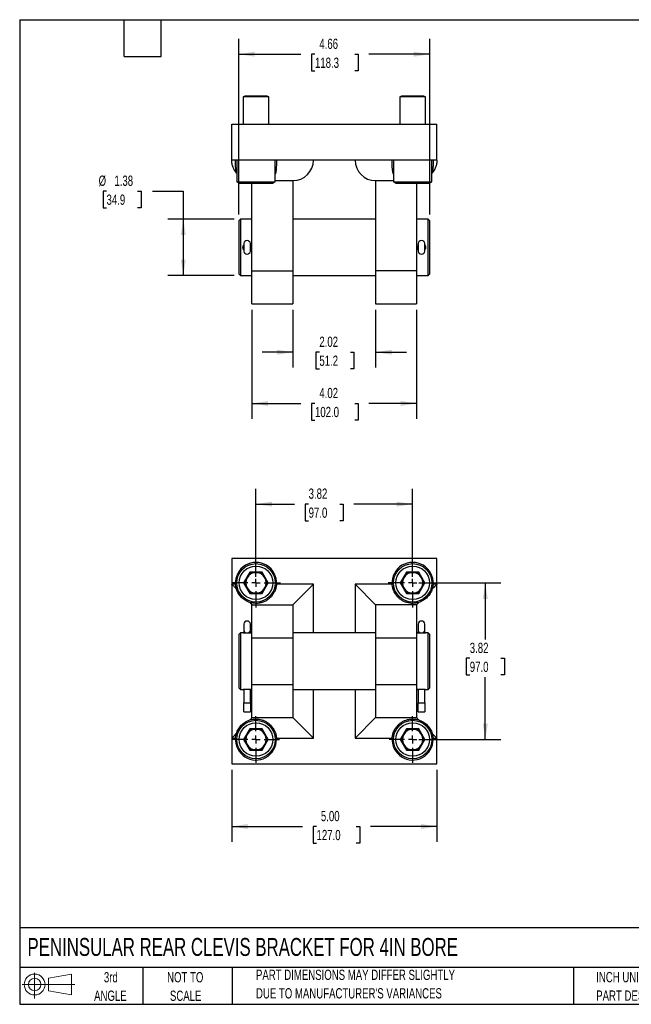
# Model space of a CAD drawing. Header units: inches. Extents: x 0.7 to 32.3, y 0.7 to 24.8.
# Tile 1 of 2: x 0.7 to 15.7, y 0.7 to 24.8. Entities that reach past the tile are written whole.
import ezdxf

# ---------------------------------------------------------------- set-up
doc = ezdxf.new("R2010")
doc.units = ezdxf.units.IN
doc.header["$LTSCALE"] = 3
doc.header["$MEASUREMENT"] = 0
doc.linetypes.add('CENTERX2', pattern=[0.8, 0.5, -0.1, 0.1, -0.1])
doc.layers.add('CENTER', color=40, linetype='CENTERX2')
doc.layers.add('SLD-DEFPOINTS', color=7, linetype='Continuous')
doc.layers.add('DIMENSIONS', color=140, linetype='Continuous', lineweight=25)
doc.layers.add('TEXT', color=140, linetype='Continuous', lineweight=25)
doc.styles.add('SLDTEXTSTYLE0', font='TXT', dxfattribs={"width": 0.7})
doc.dimstyles.new('SLDDIMSTYLE0', dxfattribs={"dimtxt": 0.254883, "dimasz": 0.39, "dimexe": 0, "dimexo": 0.0625, "dimgap": 0.063721, "dimtad": 0, "dimtih": 1, "dimtoh": 1, "dimrnd": 1e-09, "dimzin": 12, "dimdsep": 46, "dimtxsty": 'SLDTEXTSTYLE0', "dimsah": 1, "dimcen": 0.09, "dimadec": 0, "dimazin": 3, "dimtfac": 1, "dimtofl": 0, "dimtmove": 0, "dimatfit": 3, "dimfxl": 0, "dimfrac": 2, "dimtolj": 1, "dimtzin": 12, "dimarcsym": 0})
doc.dimstyles.new('SLDDIMSTYLE1', dxfattribs={"dimtxt": 0.254883, "dimasz": 0.39, "dimexe": 0, "dimexo": 0.0625, "dimgap": 0.063721, "dimtad": 0, "dimtih": 1, "dimtoh": 1, "dimrnd": 1e-09, "dimzin": 4, "dimdsep": 46, "dimtxsty": 'SLDTEXTSTYLE0', "dimsah": 1, "dimcen": 0.09, "dimadec": 0, "dimazin": 1, "dimtfac": 1, "dimtofl": 0, "dimtmove": 0, "dimatfit": 3, "dimfxl": 0, "dimfrac": 2, "dimtolj": 1, "dimtzin": 12, "dimarcsym": 0})
doc.dimstyles.new('SLDDIMSTYLE3', dxfattribs={"dimtxt": 0.254883, "dimasz": 0.39, "dimexe": 0, "dimexo": 0.0625, "dimgap": 0.063721, "dimtad": 0, "dimtih": 1, "dimtoh": 1, "dimrnd": 1e-09, "dimzin": 12, "dimdsep": 46, "dimtxsty": 'SLDTEXTSTYLE0', "dimsah": 1, "dimcen": 0.09, "dimadec": 0, "dimazin": 3, "dimtfac": 1, "dimtmove": 0, "dimatfit": 0, "dimfxl": 0, "dimfrac": 2, "dimtolj": 1, "dimtzin": 12, "dimarcsym": 0})

# ---------------------------------------------------------------- blocks, each defined once
blk = doc.blocks.new('Block11')
at = {"color": 7, "linetype": 'Continuous', "lineweight": 18}
for p, q in [((0.306, 0.627), (0.306, 0)), ((0.647, 0.492), (1.202, 0.594)), ((0.647, 0.189), (0.647, 0.492)), ((1.202, 0.594), (1.202, 0.086)), ((0, 0.34), (1.284, 0.34)), ((0.647, 0.189), (1.202, 0.086))]:
    blk.add_line(p, q, dxfattribs=at)
for radius in [0.254, 0.152]:
    blk.add_circle((0.306, 0.34), radius, dxfattribs=at)
blk = doc.blocks.new('Block12')
at = {"layer": 'SLD-DEFPOINTS'}
blk.add_blockref('Block11', (0, 0), dxfattribs=at)
blk = doc.blocks.new('SW_NOTE_0_2')
at = {"layer": 'TEXT', "color": 0, "char_height": 0.25, "attachment_point": 1, "style": 'SLDTEXTSTYLE0'}
for s, insert in [('PART DIMENSIONS MAY DIFFER SLIGHTLY', (0, 0.322)), ("DUE TO MANUFACTURER'S VARIANCES", (0, -0.129))]:
    blk.add_mtext(s, dxfattribs=dict(at, insert=insert))
blk = doc.blocks.new('SW_NOTE_0_3')
at = {"layer": 'TEXT', "color": 0, "char_height": 0.25, "attachment_point": 2, "style": 'SLDTEXTSTYLE0'}
for s, insert in [('NOT TO', (0.621, 0.322)), ('SCALE', (0.632, -0.129))]:
    blk.add_mtext(s, dxfattribs=dict(at, insert=insert))
blk = doc.blocks.new('SW_NOTE_0_4')
at = {"layer": 'TEXT', "color": 0, "char_height": 0.25, "attachment_point": 2, "style": 'SLDTEXTSTYLE0'}
for s, insert in [('3rd', (0.273, 0.322)), ('ANGLE', (0.262, -0.129))]:
    blk.add_mtext(s, dxfattribs=dict(at, insert=insert))
blk = doc.blocks.new('SW_NOTE_0_5')
at = {"layer": 'TEXT', "color": 0, "char_height": 0.25, "attachment_point": 1, "style": 'SLDTEXTSTYLE0'}
for s, insert in [('INCH UNITS USED FOR', (0, 0.322)), ('PART DESIGN', (0, -0.129))]:
    blk.add_mtext(s, dxfattribs=dict(at, insert=insert))
blk = doc.blocks.new('_D')
at = {"layer": 'DIMENSIONS'}
for p, q in [((6.51, 11.173), (6.51, 13.317)), ((10.328, 11.173), (10.328, 13.317)), ((6.51, 12.942), (7.448, 12.942)), ((7.793, 12.942), (7.707, 12.942)), ((7.707, 12.942), (7.707, 12.537)), ((8.55, 12.942), (8.636, 12.942)), ((8.636, 12.942), (8.636, 12.537)), ((10.328, 12.942), (8.896, 12.942)), ((7.707, 12.537), (7.793, 12.537)), ((8.636, 12.537), (8.55, 12.537))]:
    blk.add_line(p, q, dxfattribs=at)
for points in [[(6.51, 12.942), (6.9, 12.882), (6.9, 13.002)], [(10.328, 12.942), (9.938, 13.002), (9.938, 12.882)]]:
    blk.add_solid(points, dxfattribs=at)
at = {"layer": 'DIMENSIONS', "char_height": 0.25, "attachment_point": 1, "style": 'SLDTEXTSTYLE0'}
for s, insert in [('3.82', (7.793, 13.322)), ('97.0', (7.793, 12.859))]:
    blk.add_mtext(s, dxfattribs=dict(at, insert=insert))
blk = doc.blocks.new('_D_1')
at = {"layer": 'DIMENSIONS'}
for p, q in [((10.478, 11.023), (12.475, 11.023)), ((12.1, 11.023), (12.1, 9.646)), ((11.721, 9.184), (11.636, 9.184)), ((11.636, 9.184), (11.636, 8.779)), ((12.479, 9.184), (12.564, 9.184)), ((12.564, 9.184), (12.564, 8.779)), ((11.636, 8.779), (11.721, 8.779)), ((12.1, 7.204), (12.1, 8.722)), ((12.564, 8.779), (12.479, 8.779)), ((10.478, 7.204), (12.475, 7.204))]:
    blk.add_line(p, q, dxfattribs=at)
for points in [[(12.1, 11.023), (12.04, 10.633), (12.16, 10.633)], [(12.1, 7.204), (12.16, 7.594), (12.04, 7.594)]]:
    blk.add_solid(points, dxfattribs=at)
at = {"layer": 'DIMENSIONS', "char_height": 0.25, "attachment_point": 1, "style": 'SLDTEXTSTYLE0'}
for s, insert in [('3.82', (11.721, 9.563)), ('97.0', (11.721, 9.101))]:
    blk.add_mtext(s, dxfattribs=dict(at, insert=insert))
blk = doc.blocks.new('_D_2')
at = {"layer": 'DIMENSIONS'}
for p, q in [((5.919, 6.463), (5.919, 4.709)), ((10.919, 6.463), (10.919, 4.709)), ((5.919, 5.084), (7.641, 5.084)), ((7.986, 5.084), (7.9, 5.084)), ((7.9, 5.084), (7.9, 4.679)), ((8.955, 5.084), (9.041, 5.084)), ((9.041, 5.084), (9.041, 4.679)), ((10.919, 5.084), (9.301, 5.084)), ((7.9, 4.679), (7.986, 4.679)), ((9.041, 4.679), (8.955, 4.679))]:
    blk.add_line(p, q, dxfattribs=at)
for points in [[(5.919, 5.084), (6.309, 5.024), (6.309, 5.144)], [(10.919, 5.084), (10.529, 5.144), (10.529, 5.024)]]:
    blk.add_solid(points, dxfattribs=at)
at = {"layer": 'DIMENSIONS', "char_height": 0.25, "attachment_point": 1, "style": 'SLDTEXTSTYLE0'}
for s, insert in [('5.00', (8.092, 5.463)), ('127.0', (7.986, 5.001))]:
    blk.add_mtext(s, dxfattribs=dict(at, insert=insert))
blk = doc.blocks.new('SW_CENTERMARKSYMBOL_0')
at = {"layer": 'CENTER', "color": 0}
for p, q in [((0, 0.2), (0, 0.569)), ((-0.2, 0), (-0.569, 0)), ((0, 0), (-0.1, 0)), ((0, 0), (0, 0.1)), ((0, 0), (0, -0.1)), ((0, 0), (0.1, 0)), ((0.2, 0), (0.569, 0)), ((0, -0.2), (0, -0.569))]:
    blk.add_line(p, q, dxfattribs=at)
blk = doc.blocks.new('SW_CENTERMARKSYMBOL_1')
at = {"layer": 'CENTER', "color": 0}
for p, q in [((0, 0.2), (0, 0.569)), ((-0.2, 0), (-0.569, 0)), ((0, 0), (-0.1, 0)), ((0, 0), (0, 0.1)), ((0, 0), (0, -0.1)), ((0, 0), (0.1, 0)), ((0.2, 0), (0.569, 0)), ((0, -0.2), (0, -0.569))]:
    blk.add_line(p, q, dxfattribs=at)
blk = doc.blocks.new('SW_CENTERMARKSYMBOL_2')
at = {"layer": 'CENTER', "color": 0}
for p, q in [((0, 0.2), (0, 0.6)), ((-0.2, 0), (-0.6, 0)), ((0, 0), (-0.1, 0)), ((0, 0), (0, 0.1)), ((0, 0), (0, -0.1)), ((0, 0), (0.1, 0)), ((0.2, 0), (0.6, 0)), ((0, -0.2), (0, -0.6))]:
    blk.add_line(p, q, dxfattribs=at)
blk = doc.blocks.new('SW_CENTERMARKSYMBOL_3')
at = {"layer": 'CENTER', "color": 0}
for p, q in [((0, 0.2), (0, 0.6)), ((-0.2, 0), (-0.6, 0)), ((0, 0), (-0.1, 0)), ((0, 0), (0, 0.1)), ((0, 0), (0, -0.1)), ((0, 0), (0.1, 0)), ((0.2, 0), (0.6, 0)), ((0, -0.2), (0, -0.6))]:
    blk.add_line(p, q, dxfattribs=at)
blk = doc.blocks.new('_D_7')
at = {"layer": 'DIMENSIONS'}
for p, q in [((7.411, 17.677), (7.411, 16.27)), ((9.426, 17.677), (9.426, 16.27)), ((7.411, 16.645), (6.661, 16.645)), ((8.054, 16.645), (7.968, 16.645)), ((7.968, 16.645), (7.968, 16.24)), ((8.811, 16.645), (8.897, 16.645)), ((8.897, 16.645), (8.897, 16.24)), ((9.426, 16.645), (10.176, 16.645)), ((7.968, 16.24), (8.054, 16.24)), ((8.897, 16.24), (8.811, 16.24))]:
    blk.add_line(p, q, dxfattribs=at)
for points in [[(7.411, 16.645), (7.021, 16.705), (7.021, 16.585)], [(9.426, 16.645), (9.816, 16.585), (9.816, 16.705)]]:
    blk.add_solid(points, dxfattribs=at)
at = {"layer": 'DIMENSIONS', "char_height": 0.25, "attachment_point": 1, "style": 'SLDTEXTSTYLE0'}
for s, insert in [('2.02', (8.054, 17.025)), ('51.2', (8.054, 16.563))]:
    blk.add_mtext(s, dxfattribs=dict(at, insert=insert))
blk = doc.blocks.new('_D_8')
at = {"layer": 'DIMENSIONS'}
for p, q in [((6.411, 17.677), (6.411, 15.021)), ((10.426, 17.677), (10.426, 15.021)), ((6.411, 15.396), (7.602, 15.396)), ((7.948, 15.396), (7.862, 15.396)), ((7.862, 15.396), (7.862, 14.991)), ((8.917, 15.396), (9.003, 15.396)), ((9.003, 15.396), (9.003, 14.991)), ((10.426, 15.396), (9.263, 15.396)), ((7.862, 14.991), (7.948, 14.991)), ((9.003, 14.991), (8.917, 14.991))]:
    blk.add_line(p, q, dxfattribs=at)
for points in [[(6.411, 15.396), (6.801, 15.336), (6.801, 15.456)], [(10.426, 15.396), (10.036, 15.456), (10.036, 15.336)]]:
    blk.add_solid(points, dxfattribs=at)
at = {"layer": 'DIMENSIONS', "char_height": 0.25, "attachment_point": 1, "style": 'SLDTEXTSTYLE0'}
for s, insert in [('4.02', (8.054, 15.775)), ('102.0', (7.948, 15.313))]:
    blk.add_mtext(s, dxfattribs=dict(at, insert=insert))
blk = doc.blocks.new('_D_9')
at = {"layer": 'DIMENSIONS'}
for p, q in [((6.091, 19.999), (6.091, 24.284)), ((10.747, 19.999), (10.747, 24.284)), ((6.091, 23.909), (7.602, 23.909)), ((7.948, 23.909), (7.862, 23.909)), ((7.862, 23.909), (7.862, 23.504)), ((8.917, 23.909), (9.003, 23.909)), ((9.003, 23.909), (9.003, 23.504)), ((10.747, 23.909), (9.263, 23.909)), ((7.862, 23.504), (7.948, 23.504)), ((9.003, 23.504), (8.917, 23.504))]:
    blk.add_line(p, q, dxfattribs=at)
for points in [[(6.091, 23.909), (6.481, 23.849), (6.481, 23.969)], [(10.747, 23.909), (10.357, 23.969), (10.357, 23.849)]]:
    blk.add_solid(points, dxfattribs=at)
at = {"layer": 'DIMENSIONS', "char_height": 0.25, "attachment_point": 1, "style": 'SLDTEXTSTYLE0'}
for s, insert in [('4.66', (8.054, 24.288)), ('118.3', (7.948, 23.826))]:
    blk.add_mtext(s, dxfattribs=dict(at, insert=insert))
blk = doc.blocks.new('_D_10')
at = {"layer": 'DIMENSIONS'}
for p, q in [((2.867, 20.571), (2.781, 20.571)), ((2.781, 20.571), (2.781, 20.166)), ((3.624, 20.571), (3.71, 20.571)), ((3.71, 20.571), (3.71, 20.166)), ((3.988, 20.571), (4.738, 20.571)), ((4.738, 20.571), (4.738, 19.889)), ((2.781, 20.166), (2.867, 20.166)), ((3.71, 20.166), (3.624, 20.166)), ((5.981, 19.889), (4.363, 19.889)), ((4.738, 19.889), (4.738, 18.514)), ((5.981, 18.514), (4.363, 18.514))]:
    blk.add_line(p, q, dxfattribs=at)
for points in [[(4.738, 19.889), (4.678, 19.499), (4.798, 19.499)], [(4.738, 18.514), (4.798, 18.904), (4.678, 18.904)]]:
    blk.add_solid(points, dxfattribs=at)
at = {"layer": 'DIMENSIONS', "char_height": 0.25, "attachment_point": 1, "style": 'SLDTEXTSTYLE0'}
for s, insert in [('%%c', (2.674, 20.95)), ('1.38', (3.059, 20.95)), ('34.9', (2.867, 20.488))]:
    blk.add_mtext(s, dxfattribs=dict(at, insert=insert))

msp = doc.modelspace()

# ---------------------------------------------------------------- linework, layer by layer
for p, q in [((6.238, 22.889), (6.198, 22.866)), ((6.198, 22.866), (6.198, 22.202)), ((6.822, 22.866), (6.198, 22.866)), ((6.51, 22.889), (6.238, 22.889)), ((6.782, 22.889), (6.51, 22.889)), ((6.822, 22.866), (6.782, 22.889)), ((6.822, 22.202), (6.822, 22.866)), ((10.056, 22.889), (10.016, 22.866)), ((10.016, 22.866), (10.016, 22.202)), ((10.64, 22.866), (10.016, 22.866)), ((10.328, 22.889), (10.056, 22.889)), ((10.6, 22.889), (10.328, 22.889)), ((10.64, 22.866), (10.6, 22.889)), ((10.64, 22.202), (10.64, 22.866)), ((5.919, 22.202), (10.919, 22.202)), ((5.919, 21.327), (5.919, 22.202)), ((10.919, 21.327), (10.919, 22.202)), ((10.919, 21.327), (5.919, 21.327)), ((6.041, 21.327), (6.041, 20.799)), ((6.979, 20.799), (6.979, 21.327)), ((9.859, 21.327), (9.859, 20.799)), ((10.797, 20.799), (10.797, 21.327)), ((10.806, 21.01), (10.797, 21)), ((6.041, 20.799), (6.101, 20.764)), ((6.041, 20.799), (6.979, 20.799)), ((6.101, 20.764), (6.919, 20.764)), ((6.411, 18.632), (6.411, 20.764)), ((6.919, 20.764), (6.979, 20.799)), ((6.979, 20.827), (7.411, 20.827)), ((7.411, 20.827), (7.411, 18.632)), ((9.426, 20.827), (9.426, 18.632)), ((9.426, 20.827), (9.859, 20.827)), ((9.859, 20.799), (9.919, 20.764)), ((9.859, 20.799), (10.797, 20.799)), ((9.919, 20.764), (10.737, 20.764)), ((10.426, 20.764), (10.426, 18.632)), ((10.737, 20.764), (10.797, 20.799)), ((6.131, 19.889), (6.091, 19.849)), ((6.091, 19.849), (6.091, 18.554)), ((6.411, 19.889), (6.131, 19.889)), ((6.131, 19.889), (6.131, 18.514)), ((9.426, 19.889), (7.411, 19.889)), ((10.707, 19.889), (10.426, 19.889)), ((10.747, 19.849), (10.707, 19.889)), ((10.707, 18.514), (10.707, 19.889)), ((10.747, 18.554), (10.747, 19.849)), ((6.216, 19.295), (6.216, 19.108)), ((6.372, 19.108), (6.372, 19.295)), ((10.466, 19.295), (10.466, 19.108)), ((10.622, 19.108), (10.622, 19.295)), ((6.091, 18.554), (6.131, 18.514)), ((6.131, 18.514), (6.411, 18.514)), ((6.411, 18.632), (7.411, 18.632)), ((6.411, 17.827), (6.411, 18.632)), ((7.411, 18.632), (7.411, 17.827)), ((7.411, 18.514), (9.426, 18.514)), ((10.426, 18.632), (9.426, 18.632)), ((9.426, 18.632), (9.426, 17.827)), ((10.426, 18.632), (10.426, 17.827)), ((10.426, 18.514), (10.707, 18.514)), ((10.707, 18.514), (10.747, 18.554)), ((6.411, 17.827), (7.411, 17.827)), ((9.426, 17.827), (10.426, 17.827)), ((5.919, 11.613), (5.919, 6.613)), ((10.919, 11.613), (5.919, 11.613)), ((10.919, 6.613), (10.919, 11.613)), ((6.36, 11.283), (6.209, 11.023)), ((6.365, 11.273), (6.36, 11.283)), ((6.66, 11.283), (6.36, 11.283)), ((6.66, 11.283), (6.654, 11.273)), ((6.81, 11.023), (6.66, 11.283)), ((10.178, 11.283), (10.028, 11.023)), ((10.184, 11.273), (10.178, 11.283)), ((10.478, 11.283), (10.178, 11.283)), ((10.478, 11.283), (10.472, 11.273)), ((10.628, 11.023), (10.478, 11.283)), ((6.221, 11.023), (6.365, 11.273)), ((6.365, 11.273), (6.654, 11.273)), ((6.654, 11.273), (6.798, 11.023)), ((10.039, 11.023), (10.184, 11.273)), ((10.184, 11.273), (10.472, 11.273)), ((10.472, 11.273), (10.617, 11.023)), ((5.919, 10.988), (5.919, 7.238)), ((6.011, 10.988), (5.919, 10.988)), ((6.221, 11.023), (6.209, 11.023)), ((6.209, 11.023), (6.36, 10.763)), ((6.365, 10.773), (6.221, 11.023)), ((6.798, 11.023), (6.654, 10.773)), ((6.66, 10.763), (6.81, 11.023)), ((6.798, 11.023), (6.81, 11.023)), ((7.911, 10.988), (7.009, 10.988)), ((7.911, 10.988), (7.411, 10.488)), ((7.911, 9.801), (7.911, 10.988)), ((8.926, 10.988), (8.926, 9.801)), ((9.426, 10.488), (8.926, 10.988)), ((9.829, 10.988), (8.926, 10.988)), ((10.039, 11.023), (10.028, 11.023)), ((10.028, 11.023), (10.178, 10.763)), ((10.184, 10.773), (10.039, 11.023)), ((10.617, 11.023), (10.472, 10.773)), ((10.478, 10.763), (10.628, 11.023)), ((10.617, 11.023), (10.628, 11.023)), ((10.919, 10.988), (10.827, 10.988)), ((10.919, 7.238), (10.919, 10.988)), ((6.365, 10.773), (6.36, 10.763)), ((6.36, 10.763), (6.66, 10.763)), ((6.654, 10.773), (6.365, 10.773)), ((6.654, 10.773), (6.66, 10.763)), ((10.184, 10.773), (10.178, 10.763)), ((10.178, 10.763), (10.478, 10.763)), ((10.472, 10.773), (10.184, 10.773)), ((10.472, 10.773), (10.478, 10.763)), ((6.411, 9.683), (6.411, 10.488)), ((6.411, 10.488), (7.411, 10.488)), ((7.411, 10.488), (7.411, 9.683)), ((9.426, 10.488), (9.426, 9.683)), ((10.426, 10.488), (9.426, 10.488)), ((10.426, 10.488), (10.426, 9.683)), ((6.216, 10.02), (6.216, 9.858)), ((6.216, 9.858), (6.216, 9.798)), ((6.372, 9.858), (6.372, 10.02)), ((6.372, 9.799), (6.372, 9.858)), ((10.466, 10.02), (10.466, 9.858)), ((10.466, 9.858), (10.466, 9.798)), ((10.622, 9.858), (10.622, 10.02)), ((10.622, 9.798), (10.622, 9.858)), ((6.131, 9.801), (6.091, 9.761)), ((6.091, 9.761), (6.091, 8.466)), ((6.194, 9.801), (6.131, 9.801)), ((6.131, 9.801), (6.131, 8.426)), ((6.317, 9.793), (6.317, 9.794)), ((6.411, 9.801), (6.394, 9.801)), ((6.394, 9.801), (6.394, 9.801)), ((6.411, 8.544), (6.411, 9.683)), ((6.411, 9.683), (7.411, 9.683)), ((9.426, 9.801), (7.411, 9.801)), ((7.411, 9.683), (7.411, 8.544)), ((9.426, 9.683), (10.426, 9.683)), ((9.426, 9.683), (9.426, 8.544)), ((10.444, 9.801), (10.426, 9.801)), ((10.426, 9.683), (10.426, 8.544)), ((10.567, 9.793), (10.567, 9.794)), ((10.707, 9.801), (10.644, 9.801)), ((10.644, 9.801), (10.644, 9.801)), ((10.747, 9.761), (10.707, 9.801)), ((10.707, 8.426), (10.707, 9.801)), ((10.747, 9.113), (10.747, 9.761)), ((10.747, 8.466), (10.747, 9.113)), ((6.091, 8.466), (6.131, 8.426)), ((6.131, 8.426), (6.194, 8.426)), ((6.194, 8.426), (6.194, 8.426)), ((6.216, 8.429), (6.216, 8.096)), ((6.372, 8.096), (6.372, 8.429)), ((6.394, 8.426), (6.411, 8.426)), ((6.411, 8.544), (7.411, 8.544)), ((6.411, 7.738), (6.411, 8.544)), ((7.411, 8.544), (7.411, 7.738)), ((7.411, 8.426), (9.426, 8.426)), ((7.911, 7.238), (7.911, 8.426)), ((8.926, 8.426), (8.926, 7.238)), ((9.426, 8.544), (10.426, 8.544)), ((9.426, 8.544), (9.426, 7.738)), ((10.426, 8.544), (10.426, 7.738)), ((10.426, 8.426), (10.444, 8.426)), ((10.444, 8.426), (10.444, 8.426)), ((10.466, 8.429), (10.466, 8.096)), ((10.622, 8.096), (10.622, 8.429)), ((10.644, 8.426), (10.707, 8.426)), ((10.707, 8.426), (10.747, 8.466)), ((6.216, 8.096), (6.372, 8.096)), ((6.216, 7.876), (6.216, 8.096)), ((6.372, 8.096), (6.372, 7.876)), ((10.466, 8.096), (10.622, 8.096)), ((10.466, 7.876), (10.466, 8.096)), ((10.622, 8.096), (10.622, 7.876)), ((6.216, 7.876), (6.372, 7.876)), ((6.411, 7.738), (7.411, 7.738)), ((7.411, 7.738), (7.911, 7.238)), ((8.926, 7.238), (9.426, 7.738)), ((9.426, 7.738), (10.426, 7.738)), ((10.466, 7.876), (10.622, 7.876)), ((6.36, 7.464), (6.209, 7.204)), ((6.221, 7.204), (6.365, 7.454)), ((6.365, 7.454), (6.36, 7.464)), ((6.66, 7.464), (6.36, 7.464)), ((6.365, 7.454), (6.654, 7.454)), ((6.66, 7.464), (6.654, 7.454)), ((6.654, 7.454), (6.798, 7.204)), ((6.81, 7.204), (6.66, 7.464)), ((10.178, 7.464), (10.028, 7.204)), ((10.039, 7.204), (10.184, 7.454)), ((10.184, 7.454), (10.178, 7.464)), ((10.478, 7.464), (10.178, 7.464)), ((10.184, 7.454), (10.472, 7.454)), ((10.478, 7.464), (10.472, 7.454)), ((10.472, 7.454), (10.617, 7.204)), ((10.628, 7.204), (10.478, 7.464)), ((5.919, 7.238), (6.011, 7.238)), ((6.221, 7.204), (6.209, 7.204)), ((6.209, 7.204), (6.36, 6.944)), ((6.365, 6.954), (6.221, 7.204)), ((6.798, 7.204), (6.654, 6.954)), ((6.66, 6.944), (6.81, 7.204)), ((6.798, 7.204), (6.81, 7.204)), ((7.01, 7.204), (7.009, 7.238)), ((7.009, 7.238), (7.911, 7.238)), ((8.926, 7.238), (9.829, 7.238)), ((10.039, 7.204), (10.028, 7.204)), ((10.028, 7.204), (10.178, 6.944)), ((10.184, 6.954), (10.039, 7.204)), ((10.617, 7.204), (10.472, 6.954)), ((10.478, 6.944), (10.628, 7.204)), ((10.617, 7.204), (10.628, 7.204)), ((10.828, 7.204), (10.827, 7.238)), ((10.827, 7.238), (10.919, 7.238)), ((6.365, 6.954), (6.36, 6.944)), ((6.36, 6.944), (6.66, 6.944)), ((6.654, 6.954), (6.365, 6.954)), ((6.654, 6.954), (6.66, 6.944)), ((10.184, 6.954), (10.178, 6.944)), ((10.178, 6.944), (10.478, 6.944)), ((10.472, 6.954), (10.184, 6.954)), ((10.472, 6.954), (10.478, 6.944)), ((5.919, 6.613), (10.919, 6.613))]:
    msp.add_line(p, q)
at = {"flags": 128}
for points in [[(6.216, 9.858), (6.221, 9.841), (6.232, 9.826), (6.25, 9.814), (6.271, 9.807), (6.294, 9.804), (6.317, 9.807), (6.338, 9.814), (6.355, 9.826), (6.367, 9.841), (6.372, 9.858)], [(10.466, 9.858), (10.471, 9.841), (10.482, 9.826), (10.5, 9.814), (10.521, 9.807), (10.544, 9.804), (10.567, 9.807), (10.588, 9.814), (10.605, 9.826), (10.617, 9.841), (10.622, 9.858)], [(6.27, 8.433), (6.271, 8.433), (6.271, 8.433)], [(10.52, 8.433), (10.521, 8.433), (10.521, 8.433)]]:
    msp.add_lwpolyline(points, dxfattribs=at)
for centre, radius in [((6.51, 11.023), 0.469), ((6.51, 11.023), 0.409), ((10.328, 11.023), 0.469), ((10.328, 11.023), 0.409), ((6.51, 7.204), 0.469), ((6.51, 7.204), 0.409), ((10.328, 7.204), 0.469), ((10.328, 7.204), 0.409)]:
    msp.add_circle(centre, radius)
for centre, radius, start, end in [((7.411, 21.327), 0.5, 270, 0), ((9.426, 21.327), 0.5, 180, 270), ((6.294, 19.29), 0.0781, 3.6694, 176.3306), ((10.544, 19.29), 0.0781, 3.6694, 176.3306), ((6.294, 19.113), 0.0781, 183.6694, 356.3306), ((10.544, 19.113), 0.0781, 183.6694, 356.3306), ((6.51, 11.023), 0.5, 356.0792, 183.9208), ((10.328, 11.023), 0.5, 356.0792, 183.9208), ((6.51, 11.023), 0.25, 150, 210), ((6.51, 11.023), 0.25, 90, 150), ((6.51, 11.023), 0.25, 30, 90), ((6.51, 11.023), 0.25, 330, 30), ((10.328, 11.023), 0.25, 150, 210), ((10.328, 11.023), 0.25, 90, 150), ((10.328, 11.023), 0.25, 30, 90), ((10.328, 11.023), 0.25, 330, 30), ((6.51, 11.023), 0.25, 210, 270), ((6.51, 11.023), 0.25, 270, 330), ((10.328, 11.023), 0.25, 210, 270), ((10.328, 11.023), 0.25, 270, 330), ((6.294, 10.015), 0.0781, 3.6694, 176.3306), ((10.544, 10.015), 0.0781, 3.6694, 176.3306), ((6.51, 7.204), 0.25, 90, 150), ((6.51, 7.204), 0.25, 30, 90), ((10.328, 7.204), 0.25, 90, 150), ((10.328, 7.204), 0.25, 30, 90), ((6.51, 7.204), 0.5, 176.0792, 0), ((6.51, 7.204), 0.25, 150, 210), ((6.51, 7.204), 0.25, 330, 30), ((10.328, 7.204), 0.5, 176.0792, 0), ((10.328, 7.204), 0.25, 150, 210), ((10.328, 7.204), 0.25, 330, 30), ((6.51, 7.204), 0.25, 210, 270), ((6.51, 7.204), 0.25, 270, 330), ((10.328, 7.204), 0.25, 210, 270), ((10.328, 7.204), 0.25, 270, 330)]:
    msp.add_arc(centre, radius, start, end)
for points, knots in [([(6.032, 21.01), (6.015, 21.03), (6, 21.052), (5.98, 21.087), (5.973, 21.099), (5.961, 21.124), (5.956, 21.137), (5.941, 21.178), (5.933, 21.206), (5.924, 21.25), (5.922, 21.266), (5.92, 21.296), (5.919, 21.311), (5.919, 21.327)], [0, 0, 0, 0, 0.25, 0.25, 0.375, 0.375, 0.5, 0.5, 0.75, 0.75, 0.875, 0.875, 1, 1, 1, 1]), ([(6.032, 21.01), (6.026, 21.032), (6.022, 21.055), (6.018, 21.092), (6.017, 21.105), (6.015, 21.131), (6.014, 21.144), (6.012, 21.185), (6.012, 21.213), (6.011, 21.255), (6.011, 21.269), (6.011, 21.298), (6.011, 21.312), (6.011, 21.327)], [0, 0, 0, 0, 0.25, 0.25, 0.375, 0.375, 0.5, 0.5, 0.75, 0.75, 0.875, 0.875, 1, 1, 1, 1]), ([(7.009, 21.327), (7.008, 21.299), (7.008, 21.244), (7.006, 21.163), (7.001, 21.087), (6.993, 21.027), (6.983, 20.996), (6.979, 20.985)], [0, 0, 0, 0, 0.218139, 0.436261, 0.654862, 0.873325, 1, 1, 1, 1]), ([(9.859, 20.981), (9.854, 20.997), (9.845, 21.029), (9.837, 21.086), (9.832, 21.151), (9.83, 21.232), (9.829, 21.292), (9.829, 21.327)], [0, 0, 0, 0, 0.17039, 0.342952, 0.535266, 0.727624, 1, 1, 1, 1]), ([(10.827, 21.327), (10.827, 21.298), (10.827, 21.269), (10.826, 21.227), (10.826, 21.213), (10.825, 21.185), (10.825, 21.171), (10.823, 21.131), (10.821, 21.105), (10.815, 21.055), (10.811, 21.032), (10.806, 21.01)], [0, 0, 0, 0, 0.25, 0.25, 0.375, 0.375, 0.5, 0.5, 0.75, 0.75, 1, 1, 1, 1]), ([(10.919, 21.327), (10.919, 21.296), (10.916, 21.266), (10.908, 21.222), (10.905, 21.207), (10.897, 21.179), (10.892, 21.165), (10.877, 21.124), (10.865, 21.099), (10.838, 21.052), (10.822, 21.03), (10.806, 21.01)], [0, 0, 0, 0, 0.25, 0.25, 0.375, 0.375, 0.5, 0.5, 0.75, 0.75, 1, 1, 1, 1]), ([(6.041, 20.999), (6.041, 20.999), (6.037, 21.003), (6.034, 21.007), (6.032, 21.01)], [0, 0, 0, 0, 0.000956, 1, 1, 1, 1]), ([(6.216, 19.137), (6.214, 19.138), (6.203, 19.149), (6.193, 19.178), (6.191, 19.218), (6.201, 19.251), (6.215, 19.264), (6.218, 19.268)], [0, 0, 0, 0, 0.04581, 0.325044, 0.604205, 0.883401, 1, 1, 1, 1]), ([(6.216, 19.166), (6.213, 19.174), (6.206, 19.192), (6.207, 19.218), (6.214, 19.231), (6.216, 19.236)], [0, 0, 0, 0, 0.371377, 0.803016, 1, 1, 1, 1]), ([(6.372, 19.266), (6.373, 19.265), (6.385, 19.254), (6.395, 19.225), (6.396, 19.185), (6.387, 19.152), (6.373, 19.139), (6.369, 19.135)], [0, 0, 0, 0, 0.046035, 0.32501, 0.604141, 0.883557, 1, 1, 1, 1]), ([(6.372, 19.237), (6.375, 19.229), (6.382, 19.211), (6.381, 19.185), (6.374, 19.172), (6.372, 19.167)], [0, 0, 0, 0, 0.372245, 0.80376, 1, 1, 1, 1]), ([(10.466, 19.137), (10.464, 19.138), (10.453, 19.149), (10.443, 19.178), (10.441, 19.218), (10.451, 19.251), (10.465, 19.264), (10.468, 19.268)], [0, 0, 0, 0, 0.04581, 0.325044, 0.604205, 0.883401, 1, 1, 1, 1]), ([(10.466, 19.166), (10.463, 19.174), (10.456, 19.192), (10.457, 19.218), (10.464, 19.231), (10.466, 19.236)], [0, 0, 0, 0, 0.3713769, 0.8030156, 1, 1, 1, 1]), ([(10.622, 19.266), (10.623, 19.265), (10.635, 19.254), (10.645, 19.225), (10.646, 19.185), (10.637, 19.152), (10.623, 19.139), (10.619, 19.135)], [0, 0, 0, 0, 0.046035, 0.32501, 0.604141, 0.883557, 1, 1, 1, 1]), ([(10.622, 19.237), (10.625, 19.229), (10.632, 19.211), (10.631, 19.185), (10.624, 19.172), (10.622, 19.167)], [0, 0, 0, 0, 0.372245, 0.80376, 1, 1, 1, 1]), ([(6.032, 10.875), (6.015, 10.892), (6, 10.907), (5.98, 10.927), (5.973, 10.934), (5.961, 10.946), (5.956, 10.951), (5.941, 10.967), (5.933, 10.975), (5.924, 10.983), (5.922, 10.985), (5.92, 10.988), (5.919, 10.988), (5.919, 10.988)], [0, 0, 0, 0, 0.25, 0.25, 0.375, 0.375, 0.5, 0.5, 0.75, 0.75, 0.875, 0.875, 1, 1, 1, 1]), ([(6.032, 10.875), (6.026, 10.893), (6.022, 10.909), (6.018, 10.93), (6.017, 10.937), (6.015, 10.949), (6.014, 10.954), (6.012, 10.969), (6.012, 10.976), (6.011, 10.983), (6.011, 10.985), (6.011, 10.988), (6.011, 10.988), (6.011, 10.988)], [0, 0, 0, 0, 0.25, 0.25, 0.375, 0.375, 0.5, 0.5, 0.75, 0.75, 0.875, 0.875, 1, 1, 1, 1]), ([(6.362, 10.545), (6.32, 10.558), (6.282, 10.575), (6.229, 10.608), (6.212, 10.62), (6.181, 10.645), (6.166, 10.659), (6.138, 10.687), (6.125, 10.702), (6.101, 10.733), (6.09, 10.75), (6.07, 10.783), (6.061, 10.8), (6.045, 10.837), (6.038, 10.856), (6.032, 10.875)], [0, 0, 0, 0, 0.25, 0.25, 0.375, 0.375, 0.5, 0.5, 0.625, 0.625, 0.75, 0.75, 0.875, 0.875, 1, 1, 1, 1]), ([(7.009, 10.988), (7.009, 10.988), (7.008, 10.987), (7.008, 10.979), (7.007, 10.974), (7.006, 10.963), (7.006, 10.959), (7.004, 10.95), (7.004, 10.946), (7.001, 10.93), (6.999, 10.918), (6.992, 10.891), (6.988, 10.876), (6.977, 10.844), (6.97, 10.827), (6.958, 10.801), (6.953, 10.792), (6.943, 10.774), (6.938, 10.764), (6.921, 10.737), (6.907, 10.719), (6.878, 10.683), (6.861, 10.666), (6.825, 10.634), (6.806, 10.619), (6.776, 10.599), (6.765, 10.593), (6.744, 10.58), (6.733, 10.575), (6.699, 10.559), (6.677, 10.551), (6.641, 10.54), (6.629, 10.537), (6.605, 10.532), (6.593, 10.529), (6.557, 10.524), (6.532, 10.522), (6.483, 10.523), (6.458, 10.525), (6.41, 10.532), (6.386, 10.538), (6.362, 10.545)], [0, 0, 0, 0, 0.0625, 0.0625, 0.125, 0.125, 0.15625, 0.15625, 0.1875, 0.1875, 0.25, 0.25, 0.3125, 0.3125, 0.375, 0.375, 0.40625, 0.40625, 0.4375, 0.4375, 0.5, 0.5, 0.5625, 0.5625, 0.625, 0.625, 0.65625, 0.65625, 0.6875, 0.6875, 0.75, 0.75, 0.78125, 0.78125, 0.8125, 0.8125, 0.875, 0.875, 0.9375, 0.9375, 1, 1, 1, 1]), ([(10.476, 10.545), (10.452, 10.538), (10.428, 10.532), (10.38, 10.525), (10.356, 10.523), (10.319, 10.522), (10.306, 10.523), (10.282, 10.525), (10.27, 10.526), (10.233, 10.531), (10.209, 10.536), (10.162, 10.55), (10.139, 10.559), (10.095, 10.58), (10.074, 10.591), (10.043, 10.611), (10.033, 10.618), (10.014, 10.633), (10.005, 10.641), (9.978, 10.665), (9.961, 10.682), (9.932, 10.717), (9.918, 10.735), (9.895, 10.772), (9.885, 10.79), (9.872, 10.817), (9.868, 10.826), (9.861, 10.843), (9.858, 10.851), (9.85, 10.875), (9.846, 10.89), (9.839, 10.917), (9.837, 10.93), (9.833, 10.951), (9.832, 10.959), (9.83, 10.974), (9.83, 10.979), (9.829, 10.987), (9.829, 10.988), (9.829, 10.988)], [0, 0, 0, 0, 0.0625, 0.0625, 0.125, 0.125, 0.15625, 0.15625, 0.1875, 0.1875, 0.25, 0.25, 0.3125, 0.3125, 0.375, 0.375, 0.40625, 0.40625, 0.4375, 0.4375, 0.5, 0.5, 0.5625, 0.5625, 0.625, 0.625, 0.65625, 0.65625, 0.6875, 0.6875, 0.75, 0.75, 0.8125, 0.8125, 0.875, 0.875, 0.9375, 0.9375, 1, 1, 1, 1]), ([(10.806, 10.875), (10.8, 10.856), (10.793, 10.837), (10.777, 10.801), (10.768, 10.783), (10.748, 10.75), (10.737, 10.734), (10.712, 10.702), (10.7, 10.687), (10.658, 10.645), (10.627, 10.62), (10.556, 10.576), (10.518, 10.558), (10.476, 10.545)], [0, 0, 0, 0, 0.125, 0.125, 0.25, 0.25, 0.375, 0.375, 0.5, 0.5, 0.75, 0.75, 1, 1, 1, 1]), ([(10.919, 10.988), (10.919, 10.988), (10.916, 10.986), (10.908, 10.977), (10.905, 10.974), (10.897, 10.966), (10.892, 10.962), (10.877, 10.947), (10.865, 10.934), (10.838, 10.907), (10.822, 10.892), (10.806, 10.875)], [0, 0, 0, 0, 0.25, 0.25, 0.375, 0.375, 0.5, 0.5, 0.75, 0.75, 1, 1, 1, 1]), ([(10.827, 10.988), (10.827, 10.988), (10.827, 10.986), (10.826, 10.979), (10.826, 10.975), (10.825, 10.968), (10.825, 10.964), (10.823, 10.949), (10.821, 10.937), (10.815, 10.909), (10.811, 10.893), (10.806, 10.875)], [0, 0, 0, 0, 0.25, 0.25, 0.375, 0.375, 0.5, 0.5, 0.75, 0.75, 1, 1, 1, 1]), ([(6.362, 10.545), (6.371, 10.536), (6.38, 10.527), (6.393, 10.513), (6.397, 10.509), (6.404, 10.502), (6.406, 10.499), (6.408, 10.496), (6.409, 10.494), (6.411, 10.492), (6.411, 10.49), (6.411, 10.488)], [0, 0, 0, 0, 0.5, 0.5, 0.75, 0.75, 0.875, 0.875, 0.9375, 0.9375, 1, 1, 1, 1]), ([(10.426, 10.488), (10.426, 10.49), (10.427, 10.492), (10.428, 10.494), (10.429, 10.496), (10.432, 10.499), (10.434, 10.502), (10.441, 10.509), (10.445, 10.513), (10.458, 10.527), (10.467, 10.536), (10.476, 10.545)], [0, 0, 0, 0, 0.0625, 0.0625, 0.125, 0.125, 0.25, 0.25, 0.5, 0.5, 1, 1, 1, 1]), ([(6.202, 9.799), (6.199, 9.8), (6.196, 9.801), (6.195, 9.801), (6.194, 9.801)], [0, 0, 0, 0, 0.63942, 1, 1, 1, 1]), ([(6.317, 9.793), (6.311, 9.793), (6.298, 9.793), (6.277, 9.793), (6.258, 9.794), (6.234, 9.796), (6.209, 9.798), (6.193, 9.801), (6.194, 9.801), (6.194, 9.801)], [0, 0, 0, 0, 0.109324, 0.218589, 0.327626, 0.437259, 0.654821, 0.872227, 1, 1, 1, 1]), ([(6.317, 9.793), (6.309, 9.793), (6.293, 9.793), (6.271, 9.793), (6.258, 9.794), (6.252, 9.794)], [0, 0, 0, 0, 0.363249, 0.725452, 1, 1, 1, 1]), ([(6.394, 9.801), (6.394, 9.801), (6.395, 9.801), (6.382, 9.799), (6.36, 9.796), (6.337, 9.794), (6.324, 9.794), (6.317, 9.793)], [0, 0, 0, 0, 0.008505, 0.338598, 0.668542, 0.834746, 1, 1, 1, 1]), ([(6.394, 9.801), (6.393, 9.801), (6.392, 9.801), (6.391, 9.8), (6.39, 9.8)], [0, 0, 0, 0, 0.610447, 1, 1, 1, 1]), ([(10.452, 9.799), (10.449, 9.8), (10.446, 9.801), (10.445, 9.801), (10.444, 9.801)], [0, 0, 0, 0, 0.63942, 1, 1, 1, 1]), ([(10.567, 9.793), (10.561, 9.793), (10.548, 9.793), (10.527, 9.793), (10.508, 9.794), (10.484, 9.796), (10.459, 9.798), (10.443, 9.801), (10.444, 9.801), (10.444, 9.801)], [0, 0, 0, 0, 0.109324, 0.218589, 0.327626, 0.437259, 0.654821, 0.872227, 1, 1, 1, 1]), ([(10.567, 9.793), (10.559, 9.793), (10.543, 9.793), (10.521, 9.793), (10.508, 9.794), (10.502, 9.794)], [0, 0, 0, 0, 0.363249, 0.725452, 1, 1, 1, 1]), ([(10.644, 9.801), (10.644, 9.801), (10.645, 9.801), (10.632, 9.799), (10.61, 9.796), (10.587, 9.794), (10.574, 9.794), (10.567, 9.793)], [0, 0, 0, 0, 0.008505, 0.338598, 0.668542, 0.834746, 1, 1, 1, 1]), ([(10.644, 9.801), (10.643, 9.801), (10.641, 9.801), (10.638, 9.8), (10.636, 9.799)], [0, 0, 0, 0, 0.357139, 1, 1, 1, 1]), ([(6.194, 8.426), (6.194, 8.426), (6.193, 8.426), (6.206, 8.428), (6.228, 8.431), (6.251, 8.432), (6.264, 8.433), (6.27, 8.433)], [0, 0, 0, 0, 0.008505, 0.338598, 0.668542, 0.834746, 1, 1, 1, 1]), ([(6.194, 8.426), (6.195, 8.426), (6.196, 8.426), (6.199, 8.427), (6.201, 8.427)], [0, 0, 0, 0, 0.357139, 1, 1, 1, 1]), ([(6.27, 8.433), (6.277, 8.434), (6.29, 8.434), (6.31, 8.434), (6.33, 8.433), (6.354, 8.431), (6.378, 8.428), (6.394, 8.426), (6.394, 8.426), (6.394, 8.426)], [0, 0, 0, 0, 0.109324, 0.218589, 0.327626, 0.437259, 0.654821, 0.872227, 1, 1, 1, 1]), ([(6.271, 8.433), (6.279, 8.433), (6.295, 8.434), (6.319, 8.433), (6.337, 8.432), (6.346, 8.432), (6.349, 8.431)], [0, 0, 0, 0, 0.290568, 0.5803, 0.869704, 1, 1, 1, 1]), ([(6.386, 8.427), (6.388, 8.427), (6.391, 8.426), (6.393, 8.426), (6.394, 8.426)], [0, 0, 0, 0, 0.63942, 1, 1, 1, 1]), ([(10.444, 8.426), (10.444, 8.426), (10.443, 8.426), (10.456, 8.428), (10.478, 8.431), (10.501, 8.432), (10.514, 8.433), (10.52, 8.433)], [0, 0, 0, 0, 0.008505, 0.338598, 0.668542, 0.834746, 1, 1, 1, 1]), ([(10.444, 8.426), (10.445, 8.426), (10.446, 8.426), (10.449, 8.427), (10.451, 8.427)], [0, 0, 0, 0, 0.357139, 1, 1, 1, 1]), ([(10.52, 8.433), (10.527, 8.434), (10.54, 8.434), (10.56, 8.434), (10.58, 8.433), (10.604, 8.431), (10.628, 8.428), (10.644, 8.426), (10.644, 8.426), (10.644, 8.426)], [0, 0, 0, 0, 0.109324, 0.218589, 0.327626, 0.437259, 0.654821, 0.872227, 1, 1, 1, 1]), ([(10.521, 8.433), (10.529, 8.433), (10.545, 8.434), (10.569, 8.433), (10.587, 8.432), (10.596, 8.432), (10.599, 8.431)], [0, 0, 0, 0, 0.290568, 0.5803, 0.869704, 1, 1, 1, 1]), ([(10.636, 8.427), (10.638, 8.427), (10.641, 8.426), (10.643, 8.426), (10.644, 8.426)], [0, 0, 0, 0, 0.63942, 1, 1, 1, 1]), ([(6.032, 7.351), (6.038, 7.371), (6.045, 7.39), (6.061, 7.426), (6.07, 7.443), (6.09, 7.477), (6.101, 7.493), (6.125, 7.525), (6.138, 7.539), (6.18, 7.582), (6.211, 7.607), (6.282, 7.651), (6.32, 7.669), (6.362, 7.682)], [0, 0, 0, 0, 0.125, 0.125, 0.25, 0.25, 0.375, 0.375, 0.5, 0.5, 0.75, 0.75, 1, 1, 1, 1]), ([(6.411, 7.738), (6.411, 7.737), (6.411, 7.735), (6.409, 7.732), (6.408, 7.731), (6.406, 7.727), (6.404, 7.725), (6.397, 7.718), (6.393, 7.713), (6.38, 7.7), (6.371, 7.691), (6.362, 7.682)], [0, 0, 0, 0, 0.0625, 0.0625, 0.125, 0.125, 0.25, 0.25, 0.5, 0.5, 1, 1, 1, 1]), ([(6.362, 7.682), (6.385, 7.689), (6.409, 7.695), (6.458, 7.702), (6.482, 7.704), (6.519, 7.704), (6.531, 7.704), (6.556, 7.702), (6.568, 7.701), (6.604, 7.696), (6.628, 7.691), (6.675, 7.677), (6.699, 7.668), (6.743, 7.647), (6.764, 7.635), (6.795, 7.615), (6.804, 7.608), (6.824, 7.594), (6.833, 7.586), (6.86, 7.562), (6.876, 7.545), (6.906, 7.51), (6.919, 7.492), (6.943, 7.455), (6.953, 7.436), (6.966, 7.41), (6.969, 7.401), (6.976, 7.384), (6.979, 7.376), (6.988, 7.351), (6.992, 7.337), (6.999, 7.309), (7.001, 7.297), (7.005, 7.276), (7.006, 7.267), (7.007, 7.253), (7.008, 7.247), (7.008, 7.24), (7.009, 7.238), (7.009, 7.238)], [0, 0, 0, 0, 0.0625, 0.0625, 0.125, 0.125, 0.15625, 0.15625, 0.1875, 0.1875, 0.25, 0.25, 0.3125, 0.3125, 0.375, 0.375, 0.40625, 0.40625, 0.4375, 0.4375, 0.5, 0.5, 0.5625, 0.5625, 0.625, 0.625, 0.65625, 0.65625, 0.6875, 0.6875, 0.75, 0.75, 0.8125, 0.8125, 0.875, 0.875, 0.9375, 0.9375, 1, 1, 1, 1]), ([(9.829, 7.238), (9.829, 7.238), (9.829, 7.24), (9.83, 7.247), (9.83, 7.253), (9.832, 7.263), (9.832, 7.267), (9.833, 7.276), (9.834, 7.281), (9.837, 7.297), (9.839, 7.309), (9.845, 7.336), (9.85, 7.351), (9.861, 7.383), (9.867, 7.4), (9.88, 7.426), (9.884, 7.435), (9.894, 7.453), (9.9, 7.462), (9.917, 7.49), (9.93, 7.508), (9.96, 7.543), (9.977, 7.561), (10.013, 7.593), (10.032, 7.608), (10.062, 7.628), (10.073, 7.634), (10.094, 7.646), (10.105, 7.652), (10.138, 7.667), (10.161, 7.676), (10.197, 7.687), (10.209, 7.69), (10.233, 7.695), (10.245, 7.697), (10.281, 7.703), (10.306, 7.704), (10.355, 7.704), (10.38, 7.702), (10.428, 7.695), (10.452, 7.689), (10.476, 7.682)], [0, 0, 0, 0, 0.0625, 0.0625, 0.125, 0.125, 0.15625, 0.15625, 0.1875, 0.1875, 0.25, 0.25, 0.3125, 0.3125, 0.375, 0.375, 0.40625, 0.40625, 0.4375, 0.4375, 0.5, 0.5, 0.5625, 0.5625, 0.625, 0.625, 0.65625, 0.65625, 0.6875, 0.6875, 0.75, 0.75, 0.78125, 0.78125, 0.8125, 0.8125, 0.875, 0.875, 0.9375, 0.9375, 1, 1, 1, 1]), ([(10.476, 7.682), (10.467, 7.691), (10.458, 7.7), (10.445, 7.713), (10.441, 7.718), (10.434, 7.725), (10.432, 7.727), (10.429, 7.731), (10.428, 7.732), (10.427, 7.735), (10.426, 7.737), (10.426, 7.738)], [0, 0, 0, 0, 0.5, 0.5, 0.75, 0.75, 0.875, 0.875, 0.9375, 0.9375, 1, 1, 1, 1]), ([(10.476, 7.682), (10.518, 7.669), (10.556, 7.651), (10.609, 7.619), (10.625, 7.607), (10.657, 7.581), (10.672, 7.568), (10.699, 7.54), (10.712, 7.525), (10.736, 7.493), (10.747, 7.477), (10.767, 7.444), (10.776, 7.426), (10.793, 7.39), (10.8, 7.371), (10.806, 7.351)], [0, 0, 0, 0, 0.25, 0.25, 0.375, 0.375, 0.5, 0.5, 0.625, 0.625, 0.75, 0.75, 0.875, 0.875, 1, 1, 1, 1]), ([(5.919, 7.238), (5.919, 7.238), (5.922, 7.241), (5.93, 7.249), (5.933, 7.253), (5.941, 7.261), (5.946, 7.265), (5.961, 7.28), (5.973, 7.292), (6, 7.32), (6.015, 7.335), (6.032, 7.351)], [0, 0, 0, 0, 0.25, 0.25, 0.375, 0.375, 0.5, 0.5, 0.75, 0.75, 1, 1, 1, 1]), ([(6.011, 7.238), (6.011, 7.238), (6.011, 7.241), (6.012, 7.248), (6.012, 7.251), (6.013, 7.259), (6.013, 7.263), (6.015, 7.277), (6.017, 7.289), (6.022, 7.317), (6.026, 7.333), (6.032, 7.351)], [0, 0, 0, 0, 0.25, 0.25, 0.375, 0.375, 0.5, 0.5, 0.75, 0.75, 1, 1, 1, 1]), ([(10.806, 7.351), (10.822, 7.335), (10.837, 7.32), (10.858, 7.299), (10.864, 7.293), (10.876, 7.281), (10.882, 7.275), (10.897, 7.26), (10.905, 7.252), (10.913, 7.244), (10.915, 7.242), (10.918, 7.239), (10.919, 7.238), (10.919, 7.238)], [0, 0, 0, 0, 0.25, 0.25, 0.375, 0.375, 0.5, 0.5, 0.75, 0.75, 0.875, 0.875, 1, 1, 1, 1]), ([(10.806, 7.351), (10.811, 7.333), (10.815, 7.317), (10.82, 7.296), (10.821, 7.29), (10.823, 7.278), (10.823, 7.273), (10.825, 7.258), (10.826, 7.251), (10.827, 7.243), (10.827, 7.241), (10.827, 7.239), (10.827, 7.238), (10.827, 7.238)], [0, 0, 0, 0, 0.25, 0.25, 0.375, 0.375, 0.5, 0.5, 0.75, 0.75, 0.875, 0.875, 1, 1, 1, 1])]:
    msp.add_open_spline(points, degree=3, knots=knots)
at = {"layer": 'TEXT'}
for p, q in [((0.75, 24.75), (32.25, 24.75)), ((0.75, 24.75), (0.75, 0.75)), ((3.3, 23.85), (3.3, 24.75)), ((4.2, 23.85), (4.2, 24.75)), ((3.3, 23.85), (4.2, 23.85)), ((32.25, 2.613), (0.75, 2.613)), ((32.25, 1.65), (0.75, 1.65)), ((3.75, 1.65), (3.75, 0.75)), ((5.931, 1.65), (5.931, 0.75)), ((14.25, 1.65), (14.25, 0.75)), ((0.75, 0.75), (32.25, 0.75))]:
    msp.add_line(p, q, dxfattribs=at)

# ---------------------------------------------------------------- block references
at = {"layer": 'CENTER'}
for name, p in [('SW_CENTERMARKSYMBOL_2', (6.51, 11.023)), ('SW_CENTERMARKSYMBOL_3', (10.328, 11.023)), ('SW_CENTERMARKSYMBOL_0', (6.51, 7.204)), ('SW_CENTERMARKSYMBOL_1', (10.328, 7.204))]:
    msp.add_blockref(name, p, dxfattribs=at)
at = {"layer": 'SLD-DEFPOINTS'}
msp.add_blockref('Block12', (0.808, 0.892), dxfattribs=at)
at = {"layer": 'TEXT'}
for name, p in [('SW_NOTE_0_4', (2.699, 1.213)), ('SW_NOTE_0_3', (4.164, 1.213)), ('SW_NOTE_0_2', (6.51, 1.272)), ('SW_NOTE_0_5', (14.803, 1.216))]:
    msp.add_blockref(name, p, dxfattribs=at)

# ---------------------------------------------------------------- texts
at = {"layer": 'TEXT', "insert": (0.941, 2.367), "char_height": 0.4375, "attachment_point": 1, "style": 'SLDTEXTSTYLE0'}
msp.add_mtext('PENINSULAR REAR CLEVIS BRACKET FOR 4IN BORE', dxfattribs=at)

# ---------------------------------------------------------------- dimensions: what is measured, and where the dimension line sits
at = {"layer": 'DIMENSIONS'}
for base, p1, p2, dimstyle, picture, middle in [((10.747, 23.909), (6.091, 19.849), (10.747, 19.849), 'SLDDIMSTYLE0', '_D_9', (8.433, 23.909)), ((10.426382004, 15.395734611), (6.411382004, 17.826545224), (10.426382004, 17.826545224), 'SLDDIMSTYLE0', '_D_8', (8.432538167, 15.395734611)), ((9.426382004, 16.645442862), (7.411382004, 17.826545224), (9.426382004, 17.826545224), 'SLDDIMSTYLE3', '_D_7', (8.432538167, 16.645442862)), ((6.51, 12.942), (10.328, 11.023), (6.51, 11.023), 'SLDDIMSTYLE0', '_D', (8.172, 12.942)), ((10.919, 5.084), (5.919, 6.613), (10.919, 6.613), 'SLDDIMSTYLE1', '_D_2', (8.471, 5.084))]:
    dim = msp.add_linear_dim(base=base, p1=p1, p2=p2, dimstyle=dimstyle, dxfattribs=at)
    dim.commit()
    dim.dimension.update_dxf_attribs({"geometry": picture, "text_midpoint": middle, "dimtype": 160})
dim = msp.add_linear_dim(base=(4.737779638, 18.514045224), p1=(6.130882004, 19.889045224), p2=(6.130882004, 18.514045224), angle=90, text='%%c<>', dimstyle='SLDDIMSTYLE0', dxfattribs=at)
dim.commit()
dim.dimension.update_dxf_attribs({"geometry": '_D_10', "text_midpoint": (4.737779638, 20.570631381), "dimtype": 160})
dim = msp.add_linear_dim(base=(12.1, 7.204), p1=(10.328, 11.023), p2=(10.328, 7.204), angle=90, dimstyle='SLDDIMSTYLE0', dxfattribs=at)
dim.commit()
dim.dimension.update_dxf_attribs({"geometry": '_D_1', "text_midpoint": (12.1, 9.184), "dimtype": 160})

doc.saveas('drawing.dxf')
